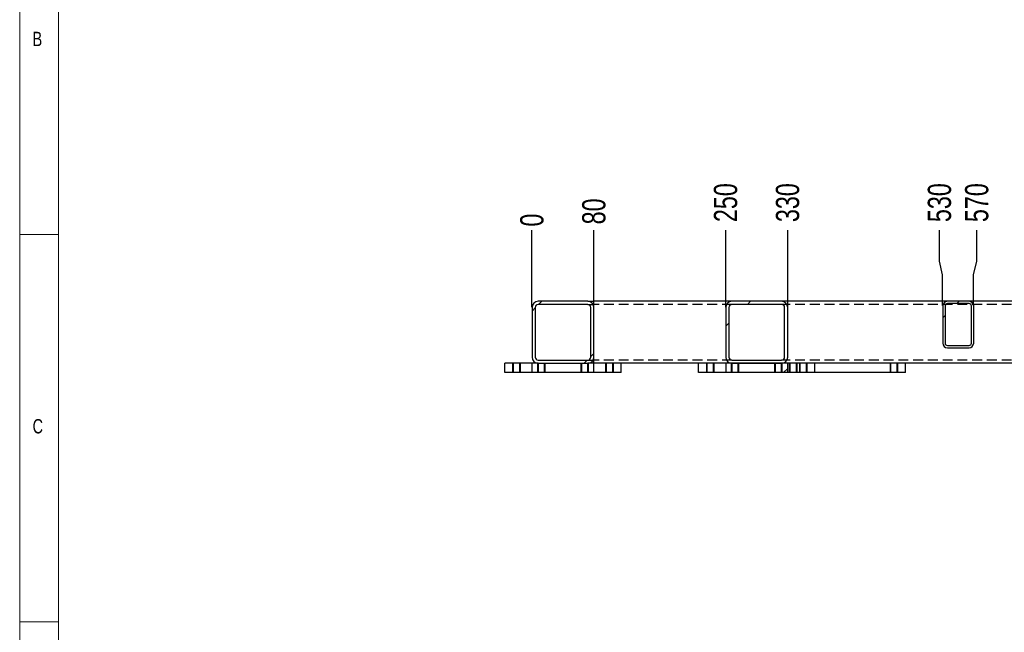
# Model space of a CAD drawing. Header units: millimetres. Extents: x 5 to 589, y 5 to 415.
# Tile 2 of 15: x 5 to 132, y 259 to 338. Entities that reach past the tile are written whole.
import ezdxf

# ---------------------------------------------------------------- set-up
doc = ezdxf.new("R2010")
doc.units = ezdxf.units.MM
doc.header["$PDSIZE"] = -1
doc.linetypes.add('HIDDEN', pattern=[1.905, 1.27, -0.635])
for name, color, linetype in [('COTES', 1, 'Continuous'), ('NOTES', 6, 'Continuous'), ('TRAIT-FINS', 9, 'Continuous'), ('TRAIT-TIRET', 2, 'HIDDEN')]:
    doc.layers.add(name, color=color, linetype=linetype)
doc.layers.add('TRAIT-FORT', color=4, linetype='Continuous', lineweight=25)
doc.styles.add('SLDTEXTSTYLE0', font='TXT', dxfattribs={"width": 0.75})
doc.dimstyles.new('SLDDIMSTYLE1', dxfattribs={"dimtxt": 3, "dimasz": 0.333333, "dimexe": 0, "dimexo": 0.0625, "dimgap": 0.75, "dimtad": 0, "dimtih": 1, "dimtoh": 1, "dimdec": 0, "dimlfac": 10, "dimrnd": 1e-09, "dimdsep": 46, "dimtxsty": 'SLDTEXTSTYLE0', "dimblk1": 'ORIGIN', "dimblk2": 'ORIGIN', "dimsah": 1, "dimcen": 0.09, "dimadec": 0, "dimazin": 2, "dimtfac": 1, "dimtdec": 0, "dimtofl": 0, "dimtmove": 0, "dimatfit": 3, "dimldrblk": 'ORIGIN', "dimfxl": 1, "dimfrac": 2, "dimtolj": 1, "dimtzin": 12, "dimarcsym": 0})
doc.dimstyles.new('SLDDIMSTYLE2', dxfattribs={"dimtxt": 3, "dimasz": 2, "dimexe": 0, "dimexo": 0.0625, "dimgap": 0.75, "dimtad": 0, "dimtih": 1, "dimtoh": 1, "dimlfac": 10, "dimrnd": 1e-09, "dimzin": 12, "dimdsep": 46, "dimtxsty": 'SLDTEXTSTYLE0', "dimsah": 1, "dimcen": 0.09, "dimadec": 0, "dimazin": 3, "dimtfac": 1, "dimtofl": 0, "dimtmove": 0, "dimatfit": 3, "dimfxl": 1, "dimfrac": 2, "dimtolj": 1, "dimtzin": 12, "dimarcsym": 0})
pattern_1 = [(45, (0, 0), (-13.4704, 13.4704), []), (45, (4.49, 2e-323), (-13.4704, 13.4704), []), (45, (8.98, 4e-323), (-13.4704, 13.4704), []), (45, (13.47, 6e-323), (-13.4704, 13.4704), [])]

# ---------------------------------------------------------------- blocks, each defined once
blk = doc.blocks.new('_D_2')
at = {"layer": 'COTES', "color": 0, "lineweight": -2, "transparency": 16777216}
blk.add_line((71.11, 300.63), (71.11, 310.55), dxfattribs=at)
at = {"layer": 'Defpoints', "color": 0, "transparency": 16777216}
for p in [(71.11, 310.55), (71.11, 300.57), (71.11, 300.57)]:
    blk.add_point(p, dxfattribs=at)
at = {"layer": 'COTES', "color": 0, "transparency": 16777216, "insert": (71.11, 311.86), "char_height": 3, "attachment_point": 5, "rotation": 90, "style": 'SLDTEXTSTYLE0'}
blk.add_mtext('\\A1;0', dxfattribs=at)
blk = doc.blocks.new('_Origin')
at = {"color": 0, "linetype": 'ByBlock', "lineweight": -2}
blk.add_line((0, 0), (-1, 0), dxfattribs=at)
blk.add_circle((0, 0), 0.5, dxfattribs=at)
blk = doc.blocks.new('_D_3')
at = {"layer": 'COTES', "color": 0, "lineweight": -2, "transparency": 16777216}
blk.add_line((79.11, 300.63), (79.11, 310.55), dxfattribs=at)
at = {"layer": 'Defpoints', "color": 0, "transparency": 16777216}
for p in [(79.11, 310.55), (71.11, 300.57), (79.11, 300.57)]:
    blk.add_point(p, dxfattribs=at)
at = {"layer": 'COTES', "color": 0, "transparency": 16777216, "insert": (79.11, 312.98), "char_height": 3, "attachment_point": 5, "rotation": 90, "style": 'SLDTEXTSTYLE0'}
blk.add_mtext('\\A1;80', dxfattribs=at)
blk = doc.blocks.new('_D_4')
at = {"layer": 'COTES', "color": 0, "lineweight": -2, "transparency": 16777216}
blk.add_line((96.11, 300.63), (96.11, 310.55), dxfattribs=at)
at = {"layer": 'Defpoints', "color": 0, "transparency": 16777216}
for p in [(96.11, 310.55), (71.11, 300.57), (96.11, 300.57)]:
    blk.add_point(p, dxfattribs=at)
at = {"layer": 'COTES', "color": 0, "transparency": 16777216, "insert": (96.11, 314.11), "char_height": 3, "attachment_point": 5, "rotation": 90, "style": 'SLDTEXTSTYLE0'}
blk.add_mtext('\\A1;250', dxfattribs=at)
blk = doc.blocks.new('_D_5')
at = {"layer": 'COTES', "color": 0, "lineweight": -2, "transparency": 16777216}
blk.add_line((104.11, 300.63), (104.11, 310.55), dxfattribs=at)
at = {"layer": 'Defpoints', "color": 0, "transparency": 16777216}
for p in [(104.11, 310.55), (71.11, 300.57), (104.11, 300.57)]:
    blk.add_point(p, dxfattribs=at)
at = {"layer": 'COTES', "color": 0, "transparency": 16777216, "insert": (104.11, 314.11), "char_height": 3, "attachment_point": 5, "rotation": 90, "style": 'SLDTEXTSTYLE0'}
blk.add_mtext('\\A1;330', dxfattribs=at)
blk = doc.blocks.new('_D_6')
at = {"layer": 'COTES', "color": 0, "lineweight": -2, "transparency": 16777216}
for p, q in [((123.71, 306.55), (123.71, 310.55)), ((124.11, 304.77), (123.71, 306.55)), ((124.11, 300.83), (124.11, 304.77))]:
    blk.add_line(p, q, dxfattribs=at)
at = {"layer": 'Defpoints', "color": 0, "transparency": 16777216}
for p in [(123.71, 310.55), (71.11, 300.57), (124.11, 300.77)]:
    blk.add_point(p, dxfattribs=at)
at = {"layer": 'COTES', "color": 0, "transparency": 16777216, "insert": (123.71, 314.11), "char_height": 3, "attachment_point": 5, "rotation": 90, "style": 'SLDTEXTSTYLE0'}
blk.add_mtext('\\A1;530', dxfattribs=at)
blk = doc.blocks.new('_D_7')
at = {"layer": 'COTES', "color": 0, "lineweight": -2, "transparency": 16777216}
for p, q in [((128.52, 306.55), (128.52, 310.55)), ((128.11, 304.77), (128.52, 306.55)), ((128.11, 300.83), (128.11, 304.77))]:
    blk.add_line(p, q, dxfattribs=at)
at = {"layer": 'Defpoints', "color": 0, "transparency": 16777216}
for p in [(128.52, 310.55), (71.11, 300.57), (128.11, 300.77)]:
    blk.add_point(p, dxfattribs=at)
at = {"layer": 'COTES', "color": 0, "transparency": 16777216, "insert": (128.52, 314.11), "char_height": 3, "attachment_point": 5, "rotation": 90, "style": 'SLDTEXTSTYLE0'}
blk.add_mtext('\\A1;570', dxfattribs=at)
blk = doc.blocks.new('_D_8')
at = {"layer": 'COTES', "color": 0, "lineweight": -2, "transparency": 16777216}
for p, q in [((149.71, 306.55), (149.71, 310.55)), ((150.11, 304.77), (149.71, 306.55)), ((150.11, 300.83), (150.11, 304.77))]:
    blk.add_line(p, q, dxfattribs=at)
at = {"layer": 'Defpoints', "color": 0, "transparency": 16777216}
for p in [(149.71, 310.55), (71.11, 300.57), (150.11, 300.77)]:
    blk.add_point(p, dxfattribs=at)
at = {"layer": 'COTES', "color": 0, "transparency": 16777216, "insert": (149.71, 314.11), "char_height": 3, "attachment_point": 5, "rotation": 90, "style": 'SLDTEXTSTYLE0'}
blk.add_mtext('\\A1;790', dxfattribs=at)
blk = doc.blocks.new('_D_9')
at = {"layer": 'COTES', "color": 0, "lineweight": -2, "transparency": 16777216}
for p, q in [((154.52, 306.55), (154.52, 310.55)), ((154.11, 304.77), (154.52, 306.55)), ((154.11, 300.83), (154.11, 304.77))]:
    blk.add_line(p, q, dxfattribs=at)
at = {"layer": 'Defpoints', "color": 0, "transparency": 16777216}
for p in [(154.52, 310.55), (71.11, 300.57), (154.11, 300.77)]:
    blk.add_point(p, dxfattribs=at)
at = {"layer": 'COTES', "color": 0, "transparency": 16777216, "insert": (154.52, 314.11), "char_height": 3, "attachment_point": 5, "rotation": 90, "style": 'SLDTEXTSTYLE0'}
blk.add_mtext('\\A1;830', dxfattribs=at)
blk = doc.blocks.new('_D_10')
at = {"layer": 'COTES', "color": 0, "lineweight": -2, "transparency": 16777216}
blk.add_line((174.11, 300.63), (174.11, 310.55), dxfattribs=at)
at = {"layer": 'Defpoints', "color": 0, "transparency": 16777216}
for p in [(174.11, 310.55), (71.11, 300.57), (174.11, 300.57)]:
    blk.add_point(p, dxfattribs=at)
at = {"layer": 'COTES', "color": 0, "transparency": 16777216, "insert": (174.11, 314.67), "char_height": 3, "attachment_point": 5, "rotation": 90, "style": 'SLDTEXTSTYLE0'}
blk.add_mtext('\\A1;1030', dxfattribs=at)
blk = doc.blocks.new('_D_11')
at = {"layer": 'COTES', "color": 0, "lineweight": -2, "transparency": 16777216}
blk.add_line((182.11, 300.63), (182.11, 310.55), dxfattribs=at)
at = {"layer": 'Defpoints', "color": 0, "transparency": 16777216}
for p in [(182.11, 310.55), (71.11, 300.57), (182.11, 300.57)]:
    blk.add_point(p, dxfattribs=at)
at = {"layer": 'COTES', "color": 0, "transparency": 16777216, "insert": (182.11, 314.11), "char_height": 3, "attachment_point": 5, "rotation": 90, "style": 'SLDTEXTSTYLE0'}
blk.add_mtext('\\A1;1110', dxfattribs=at)
blk = doc.blocks.new('_D_12')
at = {"layer": 'COTES', "color": 0, "lineweight": -2, "transparency": 16777216}
blk.add_line((199.11, 300.63), (199.11, 310.55), dxfattribs=at)
at = {"layer": 'Defpoints', "color": 0, "transparency": 16777216}
for p in [(199.11, 310.55), (71.11, 300.57), (199.11, 300.57)]:
    blk.add_point(p, dxfattribs=at)
at = {"layer": 'COTES', "color": 0, "transparency": 16777216, "insert": (199.11, 314.86), "char_height": 3, "attachment_point": 5, "rotation": 90, "style": 'SLDTEXTSTYLE0'}
blk.add_mtext('\\A1;1280', dxfattribs=at)
blk = doc.blocks.new('_D_13')
at = {"layer": 'COTES', "color": 0, "lineweight": -2, "transparency": 16777216}
blk.add_line((207.11, 301.43), (207.11, 310.55), dxfattribs=at)
at = {"layer": 'Defpoints', "color": 0, "transparency": 16777216}
for p in [(207.11, 310.55), (207.11, 301.37), (71.11, 300.57)]:
    blk.add_point(p, dxfattribs=at)
at = {"layer": 'COTES', "color": 0, "transparency": 16777216, "insert": (207.11, 314.86), "char_height": 3, "attachment_point": 5, "rotation": 90, "style": 'SLDTEXTSTYLE0'}
blk.add_mtext('\\A1;1360', dxfattribs=at)

msp = doc.modelspace()

# ---------------------------------------------------------------- hatches: boundary and pattern name
at = {"layer": 'TRAIT-FINS'}
h = msp.add_hatch(dxfattribs=at)
h.set_pattern_fill('DIN 201 ACIER ET FONTE', color=256, style=0, pattern_type=2)
h.set_pattern_definition(pattern_1)
edge = h.paths.add_edge_path(flags=0)
edge.add_line((71.1147, 300.5707), (71.1147, 294.1707))
edge.add_arc((71.9147, 294.1707), 0.8, 180, 270)
edge.add_line((71.9147, 293.3707), (78.3147, 293.3707))
edge.add_arc((78.3147, 294.1707), 0.8, 270, 360)
edge.add_line((79.1147, 294.1707), (79.1147, 300.5707))
edge.add_arc((78.3147, 300.5707), 0.8, 0, 90)
edge.add_line((78.3147, 301.3707), (71.9147, 301.3707))
edge.add_arc((71.9147, 300.5707), 0.8, 90, 180)
edge = h.paths.add_edge_path(flags=0)
edge.add_arc((71.9147, 294.1707), 0.4, 180, 270, ccw=False)
edge.add_line((71.5147, 294.1707), (71.5147, 300.5707))
edge.add_arc((71.9147, 300.5707), 0.4, 90, 180, ccw=False)
edge.add_line((71.9147, 300.9707), (78.3147, 300.9707))
edge.add_arc((78.3147, 300.5707), 0.4, 0, 90, ccw=False)
edge.add_line((78.7147, 300.5707), (78.7147, 294.1707))
edge.add_arc((78.3147, 294.1707), 0.4, 270, 360, ccw=False)
edge.add_line((78.3147, 293.7707), (71.9147, 293.7707))
h = msp.add_hatch(dxfattribs=at)
h.set_pattern_fill('DIN 201 ACIER ET FONTE', color=256, style=0, pattern_type=2)
h.set_pattern_definition(pattern_1)
edge = h.paths.add_edge_path(flags=0)
edge.add_arc((103.3147, 300.5707), 0.8, 0, 90)
edge.add_line((103.3147, 301.3707), (96.9147, 301.3707))
edge.add_arc((96.9147, 300.5707), 0.8, 90, 180)
edge.add_line((96.1147, 300.5707), (96.1147, 294.1707))
edge.add_arc((96.9147, 294.1707), 0.8, 180, 270)
edge.add_line((96.9147, 293.3707), (103.3147, 293.3707))
edge.add_arc((103.3147, 294.1707), 0.8, 270, 360)
edge.add_line((104.1147, 294.1707), (104.1147, 300.5707))
edge = h.paths.add_edge_path(flags=0)
edge.add_line((96.5147, 294.1707), (96.5147, 300.5707))
edge.add_arc((96.9147, 300.5707), 0.4, 90, 180, ccw=False)
edge.add_line((96.9147, 300.9707), (103.3147, 300.9707))
edge.add_arc((103.3147, 300.5707), 0.4, 0, 90, ccw=False)
edge.add_line((103.7147, 300.5707), (103.7147, 294.1707))
edge.add_arc((103.3147, 294.1707), 0.4, 270, 360, ccw=False)
edge.add_line((103.3147, 293.7707), (96.9147, 293.7707))
edge.add_arc((96.9147, 294.1707), 0.4, 180, 270, ccw=False)
h = msp.add_hatch(dxfattribs=at)
h.set_pattern_fill('DIN 201 ACIER ET FONTE', color=256, style=0, pattern_type=2)
h.set_pattern_definition(pattern_1)
edge = h.paths.add_edge_path(flags=0)
edge.add_line((124.1147, 300.7707), (124.1147, 295.9707))
edge.add_arc((124.7147, 295.9707), 0.6, 180, 270)
edge.add_line((124.7147, 295.3707), (127.5147, 295.3707))
edge.add_arc((127.5147, 295.9707), 0.6, 270, 360)
edge.add_line((128.1147, 295.9707), (128.1147, 300.7707))
edge.add_arc((127.5147, 300.7707), 0.6, 0, 90)
edge.add_line((127.5147, 301.3707), (124.7147, 301.3707))
edge.add_arc((124.7147, 300.7707), 0.6, 90, 180)
edge = h.paths.add_edge_path(flags=0)
edge.add_arc((124.7147, 295.9707), 0.3, 180, 270, ccw=False)
edge.add_line((124.4147, 295.9707), (124.4147, 300.7707))
edge.add_arc((124.7147, 300.7707), 0.3, 90, 180, ccw=False)
edge.add_line((124.7147, 301.0707), (127.5147, 301.0707))
edge.add_arc((127.5147, 300.7707), 0.3, 0, 90, ccw=False)
edge.add_line((127.8147, 300.7707), (127.8147, 295.9707))
edge.add_arc((127.5147, 295.9707), 0.3, 270, 360, ccw=False)
edge.add_line((127.5147, 295.6707), (124.7147, 295.6707))
h = msp.add_hatch(dxfattribs=at)
h.set_pattern_fill('DIN 201 ACIER ET FONTE', color=256, style=0, pattern_type=2)
h.set_pattern_definition(pattern_1)
h.paths.add_polyline_path([(96.1147, 292.1707), (104.1147, 292.1707), (104.1147, 293.3707), (96.1147, 293.3707)], flags=0)

# ---------------------------------------------------------------- linework, layer by layer
at = {"lineweight": 18}
for p, q in [((5, 415), (5, 5)), ((10, 410), (10, 10)), ((5, 310), (10, 310)), ((10, 260), (5, 260))]:
    msp.add_line(p, q, dxfattribs=at)
at = {"layer": 'TRAIT-FINS', "lineweight": 18}
for p, q in [((68.6147, 292.1707), (68.6147, 293.3707)), ((68.6147, 292.1707), (68.6147, 293.3707)), ((68.6147, 292.1707), (68.6147, 293.3707)), ((68.6147, 292.1707), (68.6147, 293.3707)), ((69.6147, 292.1707), (69.6147, 293.3707)), ((69.6147, 292.1707), (69.6147, 293.3707)), ((69.6147, 292.1707), (69.6147, 293.3707)), ((69.6147, 292.1707), (69.6147, 293.3707)), ((71.8147, 292.1707), (71.8147, 293.3707)), ((71.8147, 292.1707), (71.8147, 293.3707)), ((72.8147, 292.1707), (72.8147, 293.3707)), ((72.8147, 292.1707), (72.8147, 293.3707)), ((77.4147, 292.1707), (77.4147, 293.3707)), ((77.4147, 292.1707), (77.4147, 293.3707)), ((78.4147, 292.1707), (78.4147, 293.3707)), ((78.4147, 292.1707), (78.4147, 293.3707)), ((80.6147, 292.1707), (80.6147, 293.3707)), ((80.6147, 292.1707), (80.6147, 293.3707)), ((80.6147, 292.1707), (80.6147, 293.3707)), ((80.6147, 292.1707), (80.6147, 293.3707)), ((81.6147, 292.1707), (81.6147, 293.3707)), ((81.6147, 292.1707), (81.6147, 293.3707)), ((81.6147, 292.1707), (81.6147, 293.3707)), ((81.6147, 292.1707), (81.6147, 293.3707)), ((93.6147, 292.1707), (93.6147, 293.3707)), ((93.6147, 292.1707), (93.6147, 293.3707)), ((93.6147, 292.1707), (93.6147, 293.3707)), ((93.6147, 292.1707), (93.6147, 293.3707)), ((94.6147, 292.1707), (94.6147, 293.3707)), ((94.6147, 292.1707), (94.6147, 293.3707)), ((94.6147, 292.1707), (94.6147, 293.3707)), ((94.6147, 292.1707), (94.6147, 293.3707)), ((96.8147, 292.1707), (96.8147, 293.3707)), ((97.8147, 292.1707), (97.8147, 293.3707)), ((102.4147, 292.1707), (102.4147, 293.3707)), ((103.4147, 292.1707), (103.4147, 293.3707)), ((104.3147, 292.1707), (104.3147, 293.3707)), ((104.3147, 292.1707), (104.3147, 293.3707)), ((105.3147, 292.1707), (105.3147, 293.3707)), ((105.3147, 292.1707), (105.3147, 293.3707)), ((105.6147, 292.1707), (105.6147, 293.3707)), ((105.6147, 292.1707), (105.6147, 293.3707)), ((105.6147, 292.1707), (105.6147, 293.3707)), ((105.6147, 292.1707), (105.6147, 293.3707)), ((106.6147, 292.1707), (106.6147, 293.3707)), ((106.6147, 292.1707), (106.6147, 293.3707)), ((106.6147, 292.1707), (106.6147, 293.3707)), ((106.6147, 292.1707), (106.6147, 293.3707)), ((117.3147, 292.1707), (117.3147, 293.3707)), ((117.3147, 292.1707), (117.3147, 293.3707)), ((118.3147, 292.1707), (118.3147, 293.3707)), ((118.3147, 292.1707), (118.3147, 293.3707))]:
    msp.add_line(p, q, dxfattribs=at)
at = {"layer": 'TRAIT-FORT', "lineweight": 25}
for p, q in [((78.3148, 301.3707), (71.9148, 301.3707)), ((78.3148, 301.3707), (79.1147, 301.3707)), ((96.9148, 301.3707), (79.1147, 301.3707)), ((79.1147, 300.5707), (79.1147, 301.3707)), ((103.3148, 301.3707), (96.9148, 301.3707)), ((124.7148, 301.3707), (103.3148, 301.3707)), ((127.5147, 301.3707), (124.7148, 301.3707)), ((150.7148, 301.3707), (127.5147, 301.3707)), ((71.1147, 300.5707), (71.1147, 294.1707)), ((71.5147, 300.5707), (71.5147, 294.1707)), ((78.3148, 300.9707), (71.9148, 300.9707)), ((78.7147, 294.1707), (78.7147, 300.5707)), ((79.1147, 294.1707), (79.1147, 300.5707)), ((96.1147, 300.5707), (96.1147, 294.1707)), ((96.5147, 300.5707), (96.5147, 294.1707)), ((103.3148, 300.9707), (96.9148, 300.9707)), ((103.7147, 294.1707), (103.7147, 300.5707)), ((104.1147, 294.1707), (104.1147, 300.5707)), ((124.1147, 300.7707), (124.1147, 295.9707)), ((124.4147, 300.7707), (124.4147, 295.9707)), ((127.5147, 301.0707), (124.7148, 301.0707)), ((127.8148, 295.9707), (127.8148, 300.7707)), ((128.1147, 295.9707), (128.1147, 300.7707)), ((124.7148, 295.6707), (127.5147, 295.6707)), ((124.7148, 295.3707), (127.5147, 295.3707)), ((71.9148, 293.7707), (78.3148, 293.7707)), ((79.1147, 293.3707), (79.1147, 294.1707)), ((96.9148, 293.7707), (103.3148, 293.7707)), ((67.6147, 292.1707), (67.6147, 293.3707)), ((71.1147, 293.3707), (67.6147, 293.3707)), ((71.9148, 293.3707), (71.1147, 293.3707)), ((71.1147, 292.1707), (71.1147, 293.3707)), ((71.9148, 293.3707), (78.3148, 293.3707)), ((79.1147, 293.3707), (78.3148, 293.3707)), ((92.6147, 293.3707), (79.1147, 293.3707)), ((79.1147, 292.1707), (79.1147, 293.3707)), ((82.6147, 292.1707), (82.6147, 293.3707)), ((96.1147, 293.3707), (92.6147, 293.3707)), ((92.6147, 292.1707), (92.6147, 293.3707)), ((104.1147, 293.3707), (96.1147, 293.3707)), ((96.1147, 293.3707), (96.1147, 292.1707)), ((96.9148, 293.3707), (103.3148, 293.3707)), ((104.1147, 292.1707), (104.1147, 293.3707)), ((107.6147, 293.3707), (104.1147, 293.3707)), ((170.6147, 293.3707), (107.6147, 293.3707)), ((107.6147, 292.1707), (107.6147, 293.3707)), ((119.3148, 292.1707), (119.3148, 293.3707)), ((71.1147, 292.1707), (67.6147, 292.1707)), ((79.1147, 292.1707), (71.1147, 292.1707)), ((82.6147, 292.1707), (79.1147, 292.1707)), ((96.1147, 292.1707), (92.6147, 292.1707)), ((104.1147, 292.1707), (96.1147, 292.1707)), ((107.6147, 292.1707), (104.1147, 292.1707)), ((119.3148, 292.1707), (107.6147, 292.1707))]:
    msp.add_line(p, q, dxfattribs=at)
for centre, radius, start, end in [((71.9147, 300.5707), 0.8, 90, 180), ((78.3147, 300.5707), 0.8, 0, 90), ((96.9147, 300.5707), 0.8, 90, 180), ((103.3147, 300.5707), 0.8, 0, 90), ((124.7147, 300.7707), 0.6, 90, 180), ((127.5147, 300.7707), 0.6, 0, 90), ((71.9147, 300.5707), 0.4, 90, 180), ((78.3147, 300.5707), 0.4, 0, 90), ((96.9147, 300.5707), 0.4, 90, 180), ((103.3147, 300.5707), 0.4, 0, 90), ((124.7147, 300.7707), 0.3, 90, 180), ((127.5147, 300.7707), 0.3, 0, 90), ((124.7147, 295.9707), 0.6, 180, 270), ((124.7147, 295.9707), 0.3, 180, 270), ((127.5147, 295.9707), 0.3, 270, 0), ((127.5147, 295.9707), 0.6, 270, 0), ((71.9147, 294.1707), 0.8, 180, 270), ((71.9147, 294.1707), 0.4, 180, 270), ((78.3147, 294.1707), 0.4, 270, 0), ((78.3147, 294.1707), 0.8, 270, 0), ((96.9147, 294.1707), 0.8, 180, 270), ((96.9147, 294.1707), 0.4, 180, 270), ((103.3147, 294.1707), 0.8, 270, 0), ((103.3147, 294.1707), 0.4, 270, 0)]:
    msp.add_arc(centre, radius, start, end, dxfattribs=at)
at = {"layer": 'TRAIT-TIRET'}
for p, q in [((78.3148, 300.9707), (79.1147, 300.9707)), ((96.9148, 300.9707), (79.1147, 300.9707)), ((174.9147, 300.9707), (103.3148, 300.9707)), ((78.3148, 293.7707), (79.1147, 293.7707)), ((96.9148, 293.7707), (79.1147, 293.7707)), ((174.9147, 293.7707), (103.3148, 293.7707)), ((68.6897, 293.3707), (68.6897, 292.1707)), ((69.5397, 292.1707), (69.5397, 293.3707)), ((71.8898, 293.3707), (71.8898, 292.1707)), ((72.7397, 292.1707), (72.7397, 293.3707)), ((77.4898, 293.3707), (77.4898, 292.1707)), ((78.3398, 292.1707), (78.3398, 293.3707)), ((80.6897, 293.3707), (80.6897, 292.1707)), ((81.5397, 292.1707), (81.5397, 293.3707)), ((93.6897, 293.3707), (93.6897, 292.1707)), ((94.5397, 292.1707), (94.5397, 293.3707)), ((96.8898, 293.3707), (96.8898, 292.1707)), ((97.7397, 292.1707), (97.7397, 293.3707)), ((102.4898, 293.3707), (102.4898, 292.1707)), ((103.3148, 292.1707), (103.3148, 293.3707)), ((103.3398, 292.1707), (103.3398, 293.3707)), ((104.3898, 293.3707), (104.3898, 292.1707)), ((105.2398, 292.1707), (105.2398, 293.3707)), ((105.6897, 293.3707), (105.6897, 292.1707)), ((106.5397, 292.1707), (106.5397, 293.3707)), ((117.3898, 293.3707), (117.3898, 292.1707)), ((118.2398, 292.1707), (118.2398, 293.3707))]:
    msp.add_line(p, q, dxfattribs=at)

# ---------------------------------------------------------------- texts
at = {"layer": 'NOTES', "char_height": 1.8521, "attachment_point": 1, "style": 'SLDTEXTSTYLE0'}
for s, insert in [('B', (6.6667, 336.168)), ('C', (6.6667, 286.168))]:
    msp.add_mtext(s, dxfattribs=dict(at, insert=insert))

# ---------------------------------------------------------------- dimensions: what is measured, and where the dimension line sits
at = {"layer": 'COTES'}
for feature_location, offset, origin, dimstyle, picture, middle in [((199.1147, 300.5707), (0, 9.9754), (71.1147, 300.5707), 'SLDDIMSTYLE2', '_D_12', (199.1147, 314.8586)), ((207.1147, 301.3707), (0, 9.1754), (71.1147, 300.5707), 'SLDDIMSTYLE2', '_D_13', (207.1147, 314.8586)), ((174.1147, 300.5707), (0, 9.9754), (71.1147, 300.5707), 'SLDDIMSTYLE2', '_D_10', (174.1147, 314.6711)), ((182.1147, 300.5707), (0, 9.9754), (71.1147, 300.5707), 'SLDDIMSTYLE2', '_D_11', (182.1147, 314.1086)), ((96.1147, 300.5707), (0, 9.9754), (71.1147, 300.5707), 'SLDDIMSTYLE2', '_D_4', (96.1147, 314.1086)), ((104.1147, 300.5707), (0, 9.9754), (71.1147, 300.5707), 'SLDDIMSTYLE2', '_D_5', (104.1147, 314.1086)), ((124.1147, 300.7707), (-0.4051, 9.7754), (71.1147, 300.5707), 'SLDDIMSTYLE2', '_D_6', (123.7097, 314.1086)), ((128.1147, 300.7707), (0.4051, 9.7754), (71.1147, 300.5707), 'SLDDIMSTYLE2', '_D_7', (128.5198, 314.1086)), ((150.1147, 300.7707), (-0.4051, 9.7754), (71.1147, 300.5707), 'SLDDIMSTYLE2', '_D_8', (149.7097, 314.1086)), ((154.1147, 300.7707), (0.4051, 9.7754), (71.1147, 300.5707), 'SLDDIMSTYLE2', '_D_9', (154.5198, 314.1086)), ((79.1147, 300.5707), (0, 9.9754), (71.1147, 300.5707), 'SLDDIMSTYLE2', '_D_3', (79.1147, 312.9836)), ((71.1147329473, 300.5706731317), (0, 9.9754027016), (71.1147329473, 300.5706731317), 'SLDDIMSTYLE1', '_D_2', (71.1147329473, 311.8585758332))]:
    dim = msp.add_ordinate_dim(feature_location=feature_location, offset=offset, dtype=1, origin=origin, dimstyle=dimstyle, dxfattribs=at)
    dim.commit()
    dim.dimension.update_dxf_attribs({"geometry": picture, "text_midpoint": middle})

doc.saveas('drawing.dxf')
